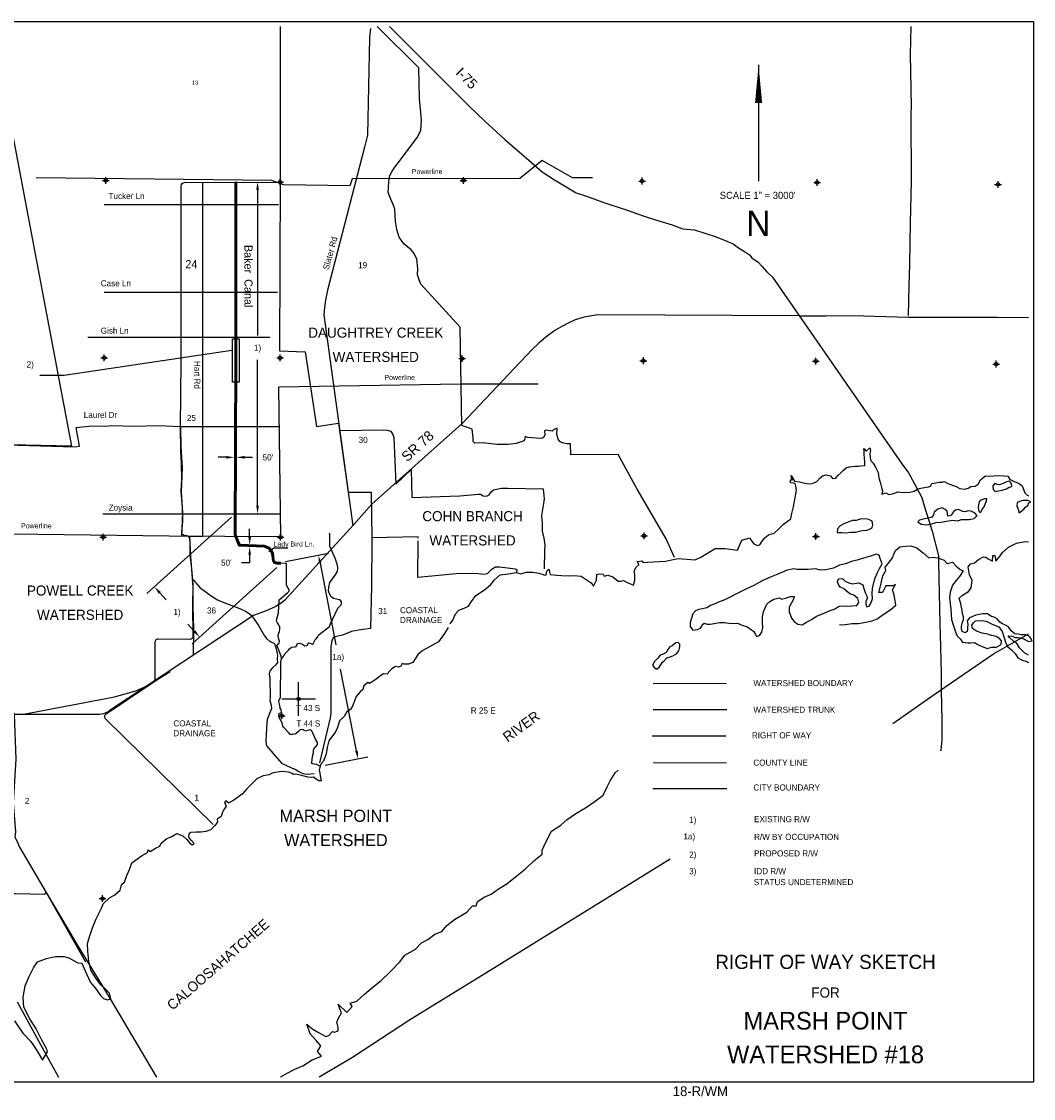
# Model space of a CAD drawing. Extents: x 193798 to 241798, y 843048 to 875033.
# Tile 2 of 2: x 211723 to 241798, y 843048 to 875033. Entities that reach past the tile are written whole.
import ezdxf
from ezdxf.enums import TextEntityAlignment as Align

# ---------------------------------------------------------------- set-up
doc = ezdxf.new("R2010")
doc.units = 0
doc.header["$LTSCALE"] = 800
doc.header["$PDMODE"] = 34
doc.header["$PDSIZE"] = 100
for name, pattern in [('DASHED', [0]), ('DIVIDE', [0]), ('PHANTOM', [0]), ('STREAM', [0])]:
    doc.linetypes.add(name, pattern=pattern)
doc.layers.get('0').update_dxf_attribs({"linetype": 'CONTINUOUS'})
for name, color, linetype in [('BORDER', 1, 'CONTINUOUS'), ('CITY', 14, 'DASHED'), ('COUNTY', 15, 'PHANTOM'), ('MAJROADS', 9, 'CONTINUOUS'), ('MINROADS', 7, 'CONTINUOUS'), ('POWERLINES', 14, 'DIVIDE'), ('PROPRW', 11, 'CONTINUOUS'), ('PROPRWDIM', 12, 'CONTINUOUS'), ('ROW', 6, 'PHANTOM'), ('ROWDIM', 10, 'CONTINUOUS'), ('SEC', 2, 'CONTINUOUS'), ('TEXT', 7, 'CONTINUOUS'), ('TRUNKS', 5, 'STREAM'), ('WATER', 4, 'CONTINUOUS'), ('WSHEDS', 3, 'CONTINUOUS')]:
    doc.layers.add(name, color=color, linetype=linetype)
doc.dimstyles.get("Standard").update_dxf_attribs({"dimtxt": 2.5, "dimasz": 2.5, "dimexe": 1.25, "dimexo": 0.625, "dimtad": 1, "dimcen": 2.5, "dimazin": 3, "dimtfac": 1, "dimtmove": 0, "dimatfit": 3})

# ---------------------------------------------------------------- blocks, each defined once
blk = doc.blocks.new('TICK')
at = {"color": 0}
for points in [[(500, 0), (500, 1000)], [(0, 500), (1000, 500)]]:
    blk.add_lwpolyline(points, dxfattribs=at)
blk.add_point((500, 500), dxfattribs=at)
blk = doc.blocks.new('TEMPRW')
at = {"layer": 'TEXT', "color": 0}
for s, height, p in [('RIGHT OF WAY SKETCH', 840, (0, 1700)), ('FOR', 600, (0, 0))]:
    blk.add_text(s, height=height, dxfattribs=at).set_placement(p, align=Align.CENTER)
blk = doc.blocks.new('*D')
at = {"color": 0, "linetype": 'BYBLOCK'}
for p, q in [((218738, 870031), (218738, 865704)), ((218738, 860657), (218738, 864984)), ((217805, 862090), (217565, 862090)), ((218351, 862090), (218591, 862090)), ((217966, 860313), (215447, 858046)), ((218503, 859729), (218503, 859969)), ((218503, 859199), (218503, 858959)), ((219572, 858995), (220843, 859242)), ((219313, 858816), (216795, 856549)), ((218503, 858959), (218263, 858959)), ((220594, 858949), (221066, 856520)), ((215831, 858068), (216020, 857858)), ((216857, 856928), (216668, 857138)), ((221678, 853372), (221206, 855800)), ((220747, 852946), (222018, 853193))]:
    blk.add_line(p, q, dxfattribs=at)
for points in [[(218698, 870031), (218778, 870031), (218738, 870271)], [(217805, 862130), (217805, 862050), (218045, 862090)], [(218351, 862130), (218351, 862050), (218111, 862090)], [(218698, 860657), (218778, 860657), (218738, 860417)], [(218463, 859729), (218543, 859729), (218503, 859489)], [(218463, 859199), (218543, 859199), (218503, 859439)], [(220633, 858957), (220555, 858942), (220548, 859185)], [(215861, 858095), (215801, 858041), (215670, 858246)], [(216887, 856955), (216827, 856901), (217018, 856750)], [(221717, 853379), (221639, 853364), (221724, 853136)]]:
    blk.add_solid(points, dxfattribs=at)
for s, p in [('1)', (218738, 865344)), ("50'", (219045, 862090)), ("50'", (217809, 858959)), ('1)', (216344, 857498)), ('1a)', (221136, 856160))]:
    blk.add_text(s, height=180, dxfattribs=at).set_placement(p, align=Align.MIDDLE_CENTER)

msp = doc.modelspace()

# ---------------------------------------------------------------- linework, layer by layer
at = {"layer": 'BORDER', "color": 0}
msp.add_lwpolyline([(193797.881, 843532.913), (193797.881, 875032.913), (241797.881, 875032.913), (241797.881, 843532.913)], close=True, dxfattribs=at)
at = {"layer": 'CITY', "color": 0}
msp.add_lwpolyline([(230485.581, 852254.204), (232680.088, 852254.204)], dxfattribs=at)
at = {"layer": 'COUNTY', "color": 0, "const_width": 30}
msp.add_lwpolyline([(232680.271, 853014.799), (230495.117, 853013.842)], dxfattribs=at)
at = {"layer": 'MAJROADS', "color": 0}
for points in [[(222093.482, 874830.136), (222064.904, 874547.683), (222001.034, 871659.621), (221915.121, 871301.796), (220812.015, 867057.908), (220754.892, 866760.737), (220724.464, 866547.69), (220703.264, 866320.476), (221564.51, 860056.265)], [(222659.704, 874882.913), (225018.99, 872531.838), (225491.474, 872077.078), (226083.091, 871524.667), (226520.802, 871152.204), (226801.488, 870916.747), (227198.366, 870564.579), (227565.988, 870329.329), (227858.342, 870151.858), (228210.862, 869948.77), (228516.991, 869846.462), (229028.309, 869663.071), (229694.282, 869437.115), (230224.917, 869254.843), (230560.055, 869139.724), (231060.559, 868990.652), (231380.666, 868877.644), (231722.055, 868841.963), (232093.692, 868723.71), (232334.298, 868643.785), (232515.824, 868584.112), (232680.214, 868509.372), (232872.527, 868427.186), (233030.579, 868309.5), (233204.7, 868204.731), (233358.408, 868108.501), (233423.032, 868013.132), (233616.53, 867883.724), (233732.742, 867758.425), (233874.789, 867600.99), (234039.375, 867443.607), (237880.951, 861895.26), (238085.505, 861629.571), (238330.214, 861177.226), (238481.138, 860897.457), (238547.192, 860651.832), (238676.948, 860246.439), (238782.97, 859892.506), (238974.578, 859166.437), (238973.021, 858956.974), (239009.969, 857163.592), (239038.253, 856459.546), (239057.536, 855671.777), (239053.801, 855169.064), (239072.275, 854272.374), (239076.295, 853685.814), (239040.602, 853392.814), (239038.767, 853364.842)], [(238156.264, 874882.913), (238136.102, 874057.539), (238158.303, 872523.913), (238148.131, 872280.98), (238158.552, 870286.563), (238132.766, 869063.335), (238115.298, 867831.665), (238093.779, 867186.597), (238070.528, 866306.912)], [(204995.488, 866758.936), (205546.245, 865417.563), (205812.092, 865113.913), (207056.597, 863470.613), (208880.8, 860918.002), (209087.177, 860505.87), (209145.134, 860413.263), (209219.533, 860278.637), (209416.964, 859791.16), (210979.276, 855841.202), (211501.999, 854455.736), (211553.795, 853130.413), (211476.928, 851823.844), (211545.905, 850968.652), (211527.949, 850809.583), (211585.78, 850700.219), (211659.738, 850506.942), (212454.065, 849168.679), (213074.583, 848116.615), (213297.97, 847737.872), (214324.314, 846054.318), (215736.757, 843682.913)], [(234836.797, 866291.899), (228844.324, 866324.414), (228440.29, 866256.069), (228179.144, 866174.465), (227985.913, 866085.096), (227778.439, 865979.467), (227575.426, 865852.687), (227305.987, 865653.934), (227097.832, 865485.004), (226903.542, 865297.166), (224821.137, 863092.025), (222134.081, 860696.423), (221597.673, 860092.55), (219547.688, 857849.544), (219438.808, 857754.579), (219264.131, 857646.253), (218993.229, 857529.582), (218616.548, 857388.255), (214389.439, 854598.874), (214296.556, 854528.631), (214157.146, 854474.091), (214035.92, 854449.851), (211501.999, 854455.736)], [(234836.797, 866291.899), (235625.686, 866296.716), (236411.3, 866302.844), (238070.143, 866256.926), (240718.114, 866253.894), (241647.881, 866237.96)], [(238749.198, 854972.41), (239166.433, 855264.769), (240608.619, 856257.844), (241647.881, 856844.401)], [(211729.191, 854456.048), (214486.293, 854977.678), (215116.488, 855150.981), (215478.85, 855308.53), (216140.555, 855733.912)], [(237622.04, 854182.602), (238749.198, 854972.41)], [(230996.343, 850152.028), (225315.896, 846640.776), (223287.267, 845390.621), (221561.199, 844263.903), (220565.02, 843682.913)], [(193947.881, 849290.892), (194404.612, 849283.406), (195661.48, 849274.132), (196030.162, 849271.411), (196365.203, 849252.179), (197479.688, 849252.335), (197957.051, 849215.294), (198350.931, 849220.767), (198853.493, 849191.92), (199582.601, 849203.299), (200194.153, 849182.027), (200965.032, 849176.338), (201811.262, 849161.714), (202255.294, 849150.058), (203084.889, 849152.315), (204149.223, 849169.6), (205414.409, 849151.884), (206277.458, 849145.516), (207601.483, 849152.504), (208891.745, 849126.224), (209369.54, 849147.837), (210710.2, 849137.944), (211539.795, 849140.202), (212419.479, 849116.951)], [(211594.125, 845921.598), (212453.789, 844339.957), (212824.117, 843682.913)]]:
    msp.add_lwpolyline(points, dxfattribs=at)
at = {"layer": 'MINROADS', "color": 0}
for points in [[(217112.829, 859744.094), (217112.829, 870228.403)], [(214179.658, 869598.941), (219361.779, 869598.941)], [(214179.658, 866998.941), (219333.115, 866998.941)], [(219106.474, 865645.294), (213692.824, 865645.294)], [(207808.539, 862449.369), (207816.919, 862449.307), (209132.688, 862473.116), (209417.702, 862487.772), (210372.737, 862455.586), (210934.262, 862468.201), (213296.803, 862400.49), (213447.813, 862424.514), (213351.344, 862978.279), (213820.946, 863025.091), (214214.703, 863013.805), (214407.609, 863037.521), (215069.436, 863015.878), (215798.605, 863035.636), (216451.991, 863005.675), (216455.918, 862402.317), (216493.176, 861773.573), (216471.224, 861069.851), (216508.483, 860441.107), (216477.056, 859748.388)], [(216452.001, 863006.745), (219361.698, 863006.745)], [(214139.685, 860413.112), (219401.816, 860413.112)], [(216712.829, 859744.094), (216741.955, 859148.929), (216819.006, 858234.986), (216814.864, 857673.585), (216834.931, 856986.312), (216820.801, 856207.115)], [(216712.829, 859744.094), (217112.829, 859744.094)], [(219073.106, 859294.66), (219221.064, 859397.851), (219641.5, 859397.851)]]:
    msp.add_lwpolyline(points, dxfattribs=at)
at = {"layer": 'POWERLINES', "color": 0}
for points in [[(228696.947, 870392.897), (228101.916, 870392.226), (227197.881, 870904.336), (226531.24, 870368.914), (221548.551, 870360.499), (221483.534, 870150.84), (219510.867, 870184.574), (219164.219, 870315.537), (212162.085, 870394.589)], [(227076.962, 864262.263), (224781.064, 864258.044), (219356.254, 864171.526), (219424.316, 859724.363), (216113.314, 859751.353), (208307.706, 859846.87)]]:
    msp.add_lwpolyline(points, dxfattribs=at)
at = {"layer": 'PROPRW', "color": 0}
msp.add_lwpolyline([(217989.055, 864324.692), (217989.055, 865612.692), (218189.055, 865612.692), (218189.055, 864324.692)], close=True, dxfattribs=at)
at = {"layer": 'PROPRWDIM', "color": 0}
msp.add_lwpolyline([(212264.096, 864534.233), (212986.308, 864534.233), (217974.406, 865275.523)], dxfattribs=at)
at = {"layer": 'ROW', "color": 0}
for points in [[(219424.512, 858916.455), (219309.195, 858916.694), (219238.252, 858939.288), (219187.413, 859012.086), (219171.841, 859161.154), (219158.548, 859225.211), (219129.374, 859297.346), (219092.651, 859339.043), (219062.927, 859369.908), (219006.715, 859397.077), (218939.168, 859420.618), (218184.151, 859452.648), (218049.772, 859778.185), (218069.15, 865008.033), (218074.915, 870269.875)], [(219424.616, 858966.455), (219317.015, 858966.678), (219269.553, 858981.794), (219235.8, 859030.125), (219221.309, 859168.85), (219206.589, 859239.781), (219172.531, 859323.995), (219129.438, 859372.925), (219092.737, 859411.034), (219025.885, 859443.346), (218948.657, 859470.26), (218218.181, 859501.249), (218099.808, 859788.01), (218119.15, 865007.978), (218124.914, 870269.82)], [(230466.276, 853817.806), (232656.205, 853817.806)]]:
    msp.add_lwpolyline(points, dxfattribs=at)
at = {"layer": 'SEC', "color": 0}
for p in [(214225.37, 870309.03), (219410.074, 870263.734), (224854.945, 870309.145), (230165.475, 870296.661), (235366.932, 870251.272), (240744.241, 870196.539), (214179.658, 865048.941), (219406.474, 865045.294), (224817.471, 865023.881), (230203.11, 864960.726), (235329.366, 864949.256), (240689.738, 864861.111), (214150.33, 859721.751), (219419.026, 859717.873), (230224.73, 859758.9), (235334.188, 859739.147), (219456.845, 854415.442), (214133.093, 848983.378)]:
    msp.add_point(p, dxfattribs=at)
at = {"layer": 'TEXT', "color": 0}
msp.add_line((233627.965, 873743.023), (233627.965, 870293.023), dxfattribs=at)
msp.add_lwpolyline([(233627.965, 873743.023, 0, 210, 0), (233627.965, 872618.023, 210, 210, 0)], format="xyseb", dxfattribs=at)
at = {"layer": 'TRUNKS', "color": 0}
for points in [[(220599.958, 852917.604), (220498.144, 852962.243), (220425.932, 852974.373), (220373.395, 852984.585), (220353.573, 852997.418), (220348.797, 853027.92), (220370.376, 853209.424), (220397.347, 853314.585), (220396.292, 853393.17), (220430.222, 853467.858), (220488.399, 853525.405), (220520.674, 853560.771), (220515.546, 853617.468), (220488.618, 853671.689), (220461.72, 853723.727), (220358.316, 853945.036), (220333.806, 853981.823), (220303.069, 853994.51), (220268.201, 853989.676), (220222.507, 853978.146), (220170.351, 853959.979), (220124.305, 853974.644), (220089.027, 854000.37), (220045.251, 854008.515), (220006.105, 853997.073), (219960.821, 853954.982), (219885.269, 853890.652), (219848.482, 853866.142), (219772.168, 853858.567), (219704.469, 853859.841), (219653.5, 853915.923), (219505.134, 854071.129), (219493.692, 854110.274), (219472.785, 854203.876), (219390.083, 854346.863), (219367.492, 854403.326), (219367.023, 854438.253), (219381.717, 854482.116), (219416.409, 854500.048), (219451.014, 854524.529), (219436.949, 854596.389), (219394.77, 854648.222), (219405.362, 854672.381), (219391.063, 854761.705), (219368.267, 854833.447), (219382.873, 854883.86), (219414.679, 854954.152), (219424.563, 856006.638), (219451.505, 856113.982), (219443.96, 856188.113), (219310.859, 856507.271), (219340.98, 856540.425), (219379.833, 856573.697), (219392.227, 856626.262), (219371.79, 856684.937), (219353.125, 856774.202), (219360.86, 856848.538), (219388.3, 856918.772), (219398.481, 856973.492), (219395.273, 857049.864), (219368.169, 857117.183), (219334.663, 857173.499), (219310.153, 857210.286), (219298.652, 857253.798), (219361.209, 857472.968), (219380.033, 857859.666), (219641.293, 858077.138), (219677.874, 858116.928), (219677.318, 858158.403), (219643.988, 858201.622), (219601.281, 858292.747), (219594.759, 858941.101), (219313.105, 858941.686), (219253.903, 858960.541), (219211.607, 859021.106), (219196.575, 859165.002), (219182.569, 859232.496), (219150.953, 859310.671), (219111.045, 859355.984), (219077.832, 859390.471), (219016.3, 859420.211), (218943.912, 859445.439), (218201.166, 859476.949), (218074.79, 859783.098), (218094.15, 865008.006), (218099.914, 870269.847)], [(219466.668, 856122.918), (219524.464, 856208.843), (219552.226, 856255.066), (219614.651, 856321.403), (219657.723, 856365.647), (219689.939, 856405.379), (219743.867, 856454.136), (219857.232, 856466.575), (219887.675, 856475.717), (219900.128, 856523.917), (219930.191, 856561.437), (219982.434, 856573.055), (220026.297, 856558.36), (220087.8, 856530.803), (220138.534, 856492.185), (220192.99, 856501.649), (220221.192, 856515.128), (220233.908, 856543.682), (220261.846, 856576.806), (220296.89, 856568.544), (220343.025, 856547.33), (220371.461, 856543.345), (220401.846, 856556.853), (220410.05, 856596.263), (220441.944, 856660.007), (220476.343, 856699.768), (220521.51, 856750.591), (220551.279, 856809.939), (220613.851, 856865.362), (220827.79, 857029.799), (220875.316, 857067.554), (220898.566, 857124.632), (221127.872, 857608.038), (221173.068, 857656.677), (221220.389, 857709.712), (221237.178, 857760.153), (221227.889, 857801.511), (221207.862, 857829.626), (221170.43, 857853.139), (220995.211, 857894.453), (220928.991, 857948.146), (220877.582, 858036.971), (220847.973, 858128.273), (220855.298, 858233.17), (220890.59, 858369.008), (221042.646, 858589.38), (221110.975, 858703.83), (221122.783, 858800.054), (221112.879, 858887.253), (221049.383, 859063.248), (220887.026, 859447.513), (220887.992, 859700.789), (220886.497, 859812.118), (220875.748, 859837.617)], [(230491.676, 854595.716), (232686.03, 854595.716)]]:
    msp.add_lwpolyline(points, dxfattribs=at)
at = {"layer": 'WATER', "color": 0}
for points in [[(233363.963, 859703.044), (233413.597, 859610.599), (233488.354, 859517.988), (233596.882, 859467.025), (233664.04, 859491.704), (233731.751, 859600.122), (233816.154, 859700.056), (233925.624, 859791.449), (234093.434, 859840.586), (234236.676, 859973.627), (234371.544, 860106.725), (234480.903, 860181.37), (234590.317, 860264.39), (234616.491, 860423.328), (234668.062, 860623.97), (234694.291, 860791.282), (234737.489, 860991.979), (234755.122, 861125.851), (234739.094, 861234.823), (234714.47, 861310.354), (234664.337, 861327.434), (234572.28, 861336.417), (234572.833, 861420.156), (234631.45, 861419.768), (234606.661, 861470.178), (234598.785, 861545.599), (234698.22, 861385.83), (234840.411, 861359.767), (234965.854, 861333.816), (235066.174, 861308.03), (235149.914, 861307.476), (235250.511, 861323.56), (235359.704, 861373.084), (235452.481, 861472.962), (235528.289, 861539.455), (235637.372, 861572.231), (235762.759, 861537.906), (235820.878, 861462.153), (235921.42, 861469.863), (235980.591, 861553.214), (236073.202, 861627.971), (236149.121, 861711.212), (236233.303, 861777.65), (236334.011, 861810.481), (236493.226, 861826.178), (236602.087, 861825.458), (236669.189, 861841.763), (236786.479, 861849.362), (236787.033, 861933.101), (236771.226, 862075.569), (236763.516, 862176.111), (236764.069, 862259.85), (236756.304, 862352.018), (236822.798, 862276.21), (236932.323, 862375.978), (236957.002, 862308.82), (236931.105, 862191.752), (236955.009, 862007.36), (237029.766, 861914.748), (237104.356, 861797.016), (237178.67, 861637.413), (237202.74, 861478.143), (237243.779, 861352.257), (237276.223, 861192.932), (237308.999, 861083.849), (237291.643, 860991.847), (237409.154, 861032.942), (237500.991, 860990.463), (237643.513, 861014.644), (237752.706, 861064.168), (237936.821, 861046.203), (238121.103, 861053.359), (238255.307, 861085.969), (238364.61, 861152.241), (238498.814, 861184.851), (238674.833, 861208.811), (238733.616, 861233.545), (238775.984, 861308.634), (238893.385, 861332.981), (238993.982, 861349.064), (239086.095, 861348.455), (239144.879, 861373.19), (239253.352, 861313.853), (239361.936, 861271.264), (239503.961, 861220.08), (239612.434, 861160.743), (239754.68, 861143.054), (239855.388, 861175.885), (239939.46, 861225.575), (240065.124, 861233.119), (240157.624, 861291.128), (240225.501, 861424.668), (240292.88, 861482.842), (240368.632, 861540.962), (240494.185, 861531.758), (240619.85, 861539.301), (240770.635, 861546.679), (240912.936, 861537.364), (241038.49, 861528.16), (241096.443, 861427.286), (241230.094, 861376.157), (241372.063, 861316.598), (241463.678, 861240.624), (241496.564, 861148.29), (241537.715, 861039.152), (241612.582, 860963.289), (241647.881, 860945.347)], [(230327.681, 858977.801), (230863.971, 859001.219), (231241.738, 859085.167), (231745.428, 859043.193), (231913.325, 859127.142), (232333.066, 859378.987), (232626.885, 859378.987), (233004.653, 859337.012), (233130.575, 859630.831), (233363.963, 859703.044)], [(236036.73, 857124.528), (236128.543, 857117.896), (236413.463, 857158.182), (236597.674, 857157.16), (236815.562, 857189.445), (237008.378, 857230.243), (237151.094, 857296.439), (237361.214, 857437.622), (237562.914, 857570.478), (237706.001, 857703.659), (237657.434, 858005.373), (237608.031, 858156.369), (237692.646, 858314.995), (237617.055, 858273.547), (237407.725, 858274.709), (237314.505, 858074.263), (237197.28, 858074.913), (237274.172, 858350.811), (237325.619, 858568.235), (237410.233, 858726.861), (237385.671, 858827.479), (237478.38, 858935.819), (237613.327, 859110.913), (237638.911, 859194.506), (237698.22, 859319.778), (237824.422, 859427.933), (237992.025, 859452.123), (238151.162, 859459.614), (238326.674, 859400.026), (238518.468, 859256.613), (238685.096, 859104.967), (238794.04, 859121.109), (238953.038, 859103.48), (239145.25, 859035.426), (239236.797, 858934.437), (239396.12, 858975.42), (239504.321, 858857.592), (239620.989, 858756.463), (239704.535, 858722.506), (239603.081, 858547.226), (239501.952, 858430.559), (239392.311, 858288.819), (239324.211, 858088.234), (239306.535, 857920.863), (239322.306, 857744.933), (239338.123, 857577.376), (239361.571, 857275.802), (239410.927, 857116.432), (239455.86, 856964.313), (239522.328, 856797.404), (239622.138, 856696.212), (239688.505, 856603.625), (239847.46, 856577.405), (239931.211, 856576.829), (240040.203, 856592.83), (240148.676, 856533.456), (240223.764, 856491.062), (240349.045, 856439.947), (240424.249, 856414.303), (240558.538, 856455.257), (240700.915, 856454.278), (240835.436, 856528.733), (240844.56, 856637.552), (240786.452, 856713.331), (240686.296, 856764.273), (240552.525, 856798.695), (240427.186, 856841.435), (240268.232, 856867.654), (240109.507, 856927.374), (239984.399, 857003.614), (239968.34, 857104.231), (240010.676, 857170.944), (240078.138, 857237.484), (240228.948, 857244.823), (240387.96, 857226.978), (240588.272, 857125.094), (240772.063, 857056.826), (240863.211, 856913.816), (240912.367, 856754.343), (240978.101, 856569.629), (241035.978, 856460.35), (241144.278, 856375.85), (241252.406, 856266.224), (241335.236, 856131.647), (241443.709, 856072.272), (241597.785, 856022.006), (241647.881, 855998.738)], [(241647.881, 856215.761), (241541.492, 856275.64), (241383.284, 856435.614), (241291.969, 856578.469), (241200.142, 856629.219), (241083.522, 856738.721), (241050.308, 856789.146), (241172.168, 856777.683), (241238.939, 856743.721), (241347.758, 856734.597), (241423.076, 856725.704), (241515.03, 856699.945), (241556.675, 856666.157), (241648.456, 856615.272), (241757.505, 856639.649), (241724.408, 856698.505), (241674.676, 856774.227), (241566.087, 856816.851), (241432.085, 856817.773), (241348.449, 856835.099), (241248.063, 856852.54), (241139.762, 856937.04), (241056.817, 857054.868), (240965.037, 857105.752), (240873.198, 857148.261), (240798.11, 857190.655), (240723.425, 857291.675), (240648.337, 857334.069), (240531.374, 857376.751), (240431.333, 857444.443), (240364.332, 857444.904), (240288.956, 857445.422), (240196.657, 857420.93), (240087.665, 857404.929), (239894.461, 857322.502), (239826.827, 857230.837), (239842.944, 857138.595), (239833.877, 857038.152), (239833.532, 856987.901), (239824.696, 856920.958), (239765.782, 856879.485), (239682.261, 856913.562), (239657.654, 856989.11), (239658.173, 857064.486), (239675.614, 857164.873), (239718.181, 857265.086), (239718.814, 857357.212), (239685.947, 857449.569), (239664.771, 857592.311), (239640.441, 857734.794), (239591.177, 857910.91), (239692.12, 857994.085), (239868.561, 858101.961), (239944.57, 858218.767), (239970.851, 858427.958), (239896.468, 858604.213), (239855.903, 858838.894), (239923.399, 858930.628), (240040.763, 858955.097), (240166.918, 859054.879), (240309.727, 859137.821), (240384.993, 859120.656), (240451.746, 859078.419), (240576.973, 859010.736), (240594.602, 859169.734), (240644.887, 859177.829), (240677.405, 859001.806), (240803.885, 859160.2), (240888.221, 859268.587), (241056.521, 859418.375), (241291.667, 859542.672), (241551.515, 859591.471), (241647.881, 859584.911)], [(224466.451, 857142.81), (224538.058, 857257.467), (224623.015, 857441.14), (224715.848, 857549.392), (224875.339, 857606.958), (225009.709, 857664.689), (225094.389, 857806.493), (225229.59, 857989.833), (225481.914, 858155.651), (225667.192, 858313.538), (225776.993, 858455.175), (225945.412, 858596.424), (226196.851, 858628.26), (226423.224, 858668.635), (226565.303, 858625.825), (226716.421, 858683.446), (226917.395, 858682.117), (227101.4, 858647.404), (227226.787, 858613.078), (227268.491, 858587.68), (227310.415, 858595.777), (227336.312, 858712.846), (227395.317, 858771.076), (227436.135, 858611.695), (227636.998, 858593.619), (227770.925, 858584.359), (227980.162, 858566.228), (228147.751, 858581.869), (228356.989, 858563.737), (228657.121, 858360.771), (228723.448, 858259.841), (228808.405, 858443.514), (228817.886, 858610.937), (228893.362, 858627.186), (229010.541, 858618.038), (229035.275, 858559.254), (229144.358, 858592.03), (229294.756, 858540.791), (229453.03, 858414.131), (229545.143, 858413.522), (229612.245, 858429.827), (229720.719, 858370.49), (229820.929, 858327.956), (229912.821, 858293.852), (229947.312, 858444.361), (229948.419, 858611.839), (229932.28, 858704.063), (229983.299, 858820.966), (230067.536, 858895.777), (230026.33, 858996.541), (230160.424, 859012.403), (230193.587, 858961.938), (230327.681, 858977.801)], [(224402.637, 857040.631), (224292.558, 856857.124), (224115.046, 856607.069), (223846.085, 856458.11), (223652.765, 856350.522), (223509.689, 856242.602), (223425.009, 856100.799), (223357.298, 855992.381), (223223.039, 855951.397), (223097.375, 855943.853), (223030.55, 855969.417), (222996.501, 855885.9), (222929.343, 855861.221), (222837.341, 855878.577), (222728.037, 855812.305), (222626.886, 855712.483), (222601.322, 855645.657), (222475.824, 855663.235), (222400.126, 855613.49), (222248.566, 855488.877), (222063.565, 855372.86), (222013.543, 855406.688), (221895.644, 855306.976), (221869.747, 855189.907), (221785.565, 855123.469), (221667.39, 854981.888), (221616.316, 854856.611), (221573.506, 854714.531), (221497.366, 854597.794), (221388.062, 854531.523), (221311.756, 854389.664), (221168.569, 854264.996), (221116.998, 854064.355), (221049.176, 853939.189), (220854.805, 853672.496), (220803.233, 853471.855), (220776.839, 853279.421), (220700.034, 853062.197), (220615.742, 852979.011), (220589.956, 852878.69), (220572.655, 852795.062), (220588.849, 852711.212), (220604.711, 852577.119), (220629.224, 852484.84), (220562.233, 852485.283), (220478.771, 852527.706), (220403.793, 852586.821), (220353.494, 852578.779), (220227.941, 852587.983), (220085.861, 852630.794), (219876.845, 852682.421), (219801.425, 852674.545), (219768.095, 852699.888), (219659.511, 852742.477), (219441.9, 852760.664), (219274.2, 852728.275), (219169.078, 852705.494), (219081.157, 852662.557), (218905.084, 852630.223), (218720.249, 852539.328), (218560.093, 852381.275), (218416.796, 852239.86), (218281.817, 852090.015), (218172.403, 852006.995), (218029.382, 851907.449), (217869.669, 851816.387), (217794.746, 851883.877), (217752.545, 851833.91), (217802.124, 851733.091), (217742.898, 851641.365), (217692.046, 851549.584), (217657.72, 851424.197), (217539.932, 851341.233), (217547.807, 851265.812), (217463.293, 851149.131), (217458.093, 851143.571)], [(219421.588, 843682.913), (219432.732, 843687.4), (219634.386, 843811.883), (219844.319, 843919.573), (220087.699, 844018.704), (220356.617, 844193.055), (220641.91, 844300.327), (220517.101, 844443.368), (220618.509, 844610.274), (220485.374, 844761.735), (220302.325, 844972.087), (220203.426, 845257.333), (220353.4, 845122.525), (220553.707, 845004.186), (220762.386, 844885.8), (220854.677, 844918.782), (220964.179, 845035.402), (221022.698, 845018.331), (221131.782, 845059.593), (221132.339, 845160.071), (221091.31, 845311.021), (221142.246, 845436.34), (221235.233, 845594.92), (221177.364, 845729.216), (221136.149, 845846.673), (221385.997, 845602.457), (221546.063, 845777.411), (221488.009, 845878.215), (221689.29, 845935.712), (221916.528, 846143.788), (222168.978, 846368.47), (222412.823, 846551.333), (222665.412, 846801.136), (222976.985, 847117.598), (223111.978, 847301.065), (223431.182, 847483.51), (223608.041, 847666.745), (223801.182, 847766.155), (224003.067, 847932.504), (224212.815, 848006.701), (224364.555, 848190.075), (224591.606, 848364.658), (224961.235, 848580.317), (225129.767, 848771.971), (225238.618, 848771.368), (225272.808, 848896.78), (225474.508, 849029.636), (225675.929, 849112.253), (225902.888, 849270.089), (226146.547, 849419.46), (226407.323, 849635.723), (226701.686, 849868.546), (226945.856, 850110.022), (227198.12, 850301.211), (227198.817, 850426.809), (227292.083, 850635.628), (227478.244, 850986.28), (227747.209, 851169.004), (227940.721, 851335.399), (228192.892, 851509.843), (228486.883, 851675.681), (228772.687, 851875.058), (229008.158, 852057.967), (229126.73, 852300.14), (229219.857, 852483.839), (229363.502, 852717.499), (229453.214, 852794.381)], [(211514.168, 845351.723), (211763.022, 844989.858), (212004.235, 844736.939), (212178.382, 844476.096), (212343.928, 844181.804), (212494.825, 844432.3), (212478.575, 844507.776), (212313.034, 844801.97), (212155.978, 845112.856), (211965.37, 845415.59), (211791.787, 845760.083), (211768.602, 846053.336), (211829.489, 846396.279), (211940.01, 846646.776), (212075.874, 846930.604), (212194.271, 847105.681), (212462.901, 847204.397), (212731.253, 847261.244), (212982.526, 847267.957), (213132.98, 847225.091), (213283.101, 847131.982), (213391.575, 847072.645), (213517.128, 847063.441), (213657.437, 846752.666), (213772.956, 846492.299), (213914.261, 846332.254), (214071.871, 846105.107), (214163.375, 846012.385), (214280.389, 845978.115), (214372.723, 846011.002), (214340.334, 846178.701), (214223.819, 846288.337), (214082.348, 846423.26), (213932.946, 846625.231), (213783.765, 846860.696), (213718.545, 847129.104), (213695.36, 847422.357), (213688.481, 847648.508), (213748.648, 847882.59), (213833.936, 848116.506), (213944.568, 848383.752), (214105.886, 848717.657), (214148.475, 848826.241), (214342.293, 849009.194), (214493.632, 849100.311), (214653.622, 849233.242), (214679.519, 849350.311), (214713.512, 849425.455), (214780.836, 849475.256), (214857.474, 849667.357), (214934.057, 849851.085), (215002.321, 850043.243), (215288.418, 850250.709), (215464.989, 850358.407), (215482.235, 850433.662), (215548.894, 850382.976), (215708.663, 850482.411), (215834.659, 850540.198), (215877.137, 850632.035), (216037.127, 850764.966), (216171.497, 850822.698), (216339.64, 850922.078), (216514.994, 850845.55), (216639.883, 850735.859), (216714.639, 850643.248), (216797.991, 850584.077), (216856.83, 850617.185), (216773.699, 850709.852), (216707.206, 850785.66), (216699.164, 850835.959), (216707.926, 850894.521), (216758.557, 850952.806), (216917.772, 850968.502), (217051.754, 850967.617), (217211.025, 850991.687), (217362.087, 851040.934), (217458.093, 851143.571)]]:
    msp.add_lwpolyline(points, dxfattribs=at)
for points in [[(241061.469, 861384.977), (240994.296, 861360.313), (240893.449, 861310.753), (240784.342, 861278.001), (240725.774, 861286.78), (240650.57, 861312.423), (240591.484, 861245.826), (240599.11, 861136.891), (240657.333, 861077.862), (240757.949, 861093.921), (240866.941, 861109.923), (240992.856, 861150.935), (241076.953, 861200.609), (241152.501, 861225.216), (241144.645, 861300.65), (241111.432, 861342.756)], [(240225.882, 860452.666), (240268.333, 860536.129), (240344.401, 860636.112), (240361.612, 860702.998), (240404.121, 860794.836), (240412.899, 860853.404), (240345.956, 860862.24), (240245.166, 860821.056), (240186.195, 860771.208), (240160.436, 860679.255), (240151.427, 860587.186), (240175.919, 860494.887)], [(241718.899, 860769.043), (241627.003, 860803.177), (241493.001, 860804.099), (241383.952, 860779.722), (241308.346, 860746.74), (241307.539, 860629.489), (241332.319, 860579.065), (241348.609, 860511.949), (241373.273, 860444.775), (241465.86, 860511.143), (241508.024, 860552.73), (241567.11, 860619.328), (241626.024, 860660.8), (241651.61, 860727.629)], [(240124.632, 860344.48), (240083.159, 860403.394), (240024.879, 860454.048), (239949.733, 860488.067), (239866.04, 860497.018), (239756.99, 860472.642), (239698.422, 860481.42), (239631.652, 860515.381), (239573.199, 860540.91), (239480.899, 860516.418), (239421.986, 860474.945), (239388.197, 860433.3), (239354.236, 860366.53), (239253.562, 860342.095), (239245.763, 860425.904), (239229.473, 860493.02), (239171.193, 860543.674), (239079.355, 860586.183), (238953.497, 860553.547), (238843.987, 860462.169), (238826.719, 860386.908), (238767.517, 860303.56), (238658.468, 860279.184), (238532.668, 860254.922), (238415.186, 860222.228), (238356.214, 860172.381), (238464.63, 860104.631), (238632.017, 860086.729), (238774.567, 860110.875), (238900.482, 860151.887), (239042.974, 860167.658), (239210.649, 860191.631), (239403.508, 860223.807), (239537.394, 860206.135), (239663.251, 860238.772), (239780.561, 860246.341), (239889.437, 860245.592), (240032.045, 860278.113), (240091.016, 860327.961)], [(236369.123, 859867.777), (236511.5, 859866.797), (236704.473, 859915.723), (236855.34, 859931.437), (236947.697, 859964.304), (237006.611, 860005.776), (237023.879, 860081.037), (236999.503, 860190.086), (236907.722, 860240.971), (236799.018, 860266.845), (236648.151, 860251.131), (236530.669, 860218.437), (236421.735, 860210.811), (236312.628, 860178.059), (236211.838, 860136.875), (236119.424, 860095.633), (236052.135, 860054.218), (235976.126, 859962.61), (235967.002, 859853.791), (236101.061, 859861.245), (236201.505, 859852.178)], [(232485.476, 857808.982), (232325.888, 857743.075), (232199.858, 857685.313), (232090.521, 857619.061), (231964.721, 857594.799), (231855.672, 857570.423), (231754.883, 857529.238), (231678.93, 857446.006), (231636.133, 857312.292), (231593.394, 857186.953), (231592.53, 857061.326), (231675.59, 856960.249), (231809.707, 856976.077), (231902.121, 857017.319), (231944.4, 857075.657), (231953.063, 857117.475), (232012.035, 857167.323), (232095.555, 857133.246), (232187.682, 857132.613), (232305.106, 857156.932), (232464.464, 857189.338), (232615.216, 857188.301), (232807.613, 857153.476), (233000.299, 857160.526), (233158.965, 857092.431), (233276.044, 857066.499), (233384.345, 856981.999), (233476.068, 856922.74), (233534.06, 856830.211), (233567.157, 856771.354), (233659.456, 856795.846), (233727.148, 856895.887), (233753.195, 857029.716), (233745.972, 857197.276), (233747.066, 857356.403), (233773.171, 857498.607), (233824.228, 857615.513), (233875.285, 857732.42), (233959.555, 857807.22), (234077.325, 857881.789), (234236.682, 857914.196), (234311.828, 857880.177), (234429.252, 857904.496), (234580.35, 857953.71), (234680.909, 857961.394), (234680.448, 857894.393), (234604.208, 857769.284), (234536.286, 857635.743), (234535.364, 857501.741), (234609.416, 857308.595), (234684.158, 857215.95), (234792.459, 857131.45), (234926.346, 857113.779), (235052.548, 857196.666), (235220.627, 857279.265), (235346.887, 857370.528), (235531.658, 857444.637), (235708.054, 857518.803), (235892.825, 857592.912), (236018.97, 857667.424), (236144.712, 857683.31), (236261.848, 857665.754), (236404.341, 857681.525), (236546.775, 857688.921), (236606.035, 857780.644), (236573.341, 857898.126), (236456.78, 857999.434), (236339.759, 858033.741), (236231.516, 858126.616), (236156.6, 858194.135), (236056.387, 858236.702), (236006.655, 858312.423), (235973.73, 858396.405), (235999.431, 858479.983), (236125.173, 858495.87), (236199.974, 858411.6), (236308.505, 858360.601), (236408.833, 858334.784), (236542.95, 858350.613), (236610.009, 858358.527), (236726.915, 858307.47), (236759.609, 858189.988), (236800.678, 858072.448), (236841.92, 857980.034), (236858.095, 857896.168), (236815.643, 857812.705), (236815.067, 857728.953), (236848.049, 857653.347), (236915.165, 857669.636), (236974.54, 857778.11), (237017.164, 857886.698), (237001.451, 858037.566), (237010.92, 858196.635), (237054.005, 858372.225), (237096.86, 858514.314), (237164.898, 858664.605), (237224.388, 858789.829), (237300.685, 858923.312), (237243.154, 859082.843), (237210.344, 859183.575), (237135.141, 859209.218), (236950.485, 859151.86), (236749.079, 859094.616), (236556.048, 859037.315), (236421.816, 859004.736), (236211.92, 858930.8), (236035.754, 858890.134), (235850.868, 858799.275), (235624.394, 858750.579), (235465.152, 858734.923), (235323.063, 858777.778), (235105.137, 858754.15), (234920.884, 858755.417), (234778.507, 858756.396), (234678.179, 858782.213), (234476.888, 858741.72), (234199.645, 858617.993), (233947.7, 858519.22), (233737.631, 858420.158), (233485.456, 858287.884), (233267.012, 858188.881), (232972.788, 858031.769), (232720.671, 857907.87), (232577.775, 857833.473)], [(231184.937, 856251.704), (231260.947, 856343.312), (231286.879, 856460.391), (231287.455, 856544.142), (231237.549, 856594.738), (231170.433, 856578.449), (231060.981, 856495.447), (230993.749, 856462.407), (230934.605, 856387.434), (230883.721, 856295.653), (230791.249, 856246.036), (230698.892, 856213.169), (230631.258, 856121.504), (230530.065, 856021.693), (230479.066, 855913.162), (230520.481, 855845.873), (230603.886, 855795.047), (230688.156, 855869.847), (230764.396, 855994.955), (230823.367, 856044.803), (230899.377, 856136.411), (231000.109, 856169.22), (231075.658, 856193.827)]]:
    msp.add_lwpolyline(points, close=True, dxfattribs=at)
at = {"layer": 'WSHEDS', "color": 0}
for points in [[(210836.289, 874882.913), (213204.887, 862417.996), (210934.262, 862468.201), (209132.688, 862473.116), (207816.919, 862449.307), (208880.8, 860918.002), (209145.134, 860413.263), (209416.964, 859791.16), (209771.915, 858874.909)], [(219410.074, 874882.913), (219410.074, 870363.339), (219386.793, 865248.964), (220152.908, 865219.788), (220486.798, 863009.261), (221145.574, 863103.366), (221175.485, 862885.811)], [(231124.976, 859118.414), (230877.984, 859671.926), (230020.811, 861147.183), (229452.647, 862178.297), (228052.621, 862163.704), (228042.686, 862492.147), (227932.439, 862489.631), (227804.044, 862517.954), (227720.41, 862557.118), (227670.327, 862633.133), (227633.396, 862781.572), (227639.309, 862959.431), (227532.63, 862903.135), (227489.797, 862871.155), (227300.372, 862895.992), (227264.893, 862880.28), (227274.162, 862755.832), (227246.995, 862686.029), (227209.033, 862663.332), (227122.085, 862653.323), (226902.054, 862671.73), (226770.806, 862674.319), (226694.018, 862703.968), (226658.757, 862580.399), (226427.363, 862498.211), (226180.673, 862472.596), (225857.056, 862469.6), (225421.913, 862518.04), (225196.593, 862506.071), (225146.048, 862558.649), (225141.19, 862668.942), (225113.416, 862925.054), (224806.126, 863036.621), (224762.937, 865958.869), (223594.718, 867236.278), (223541.011, 867366.291), (223489.971, 867512.664), (223505.387, 867699.93), (223468.701, 867979.663), (223389.953, 868147.684), (223298.146, 868247.968), (223192.138, 868341.499), (223083.786, 868435.076), (222946.954, 868630.033), (222881.126, 868858.76), (222838.781, 869089.367), (222813.318, 869462.664), (222766.781, 869599.569), (222688.218, 869776.965), (222623.856, 869961.115), (222626.721, 870106.425), (222639.516, 870279.674), (222673.544, 870459.539), (222734.771, 870591.975), (222819.204, 870712.23), (222884.102, 870793.012), (223279.1, 871324.484), (223476.6, 871590.22), (223590.775, 871791.951), (223608.456, 872094.058), (223589.78, 872335.922), (223550.809, 872737.62), (223533.764, 873660.215), (222294.289, 874882.913)], [(221175.485, 862885.811), (222487.03, 862904.165), (222587.764, 862899.834), (222694.973, 862867.24), (222754.015, 862769.946), (222787.414, 862680.192), (222846.769, 861291.007), (223300.174, 861728.125), (223319.556, 860892.476), (224753.179, 860946.265), (225307.496, 860996.294), (225361.448, 860997.575), (225447.287, 860951.334), (225543.147, 860937.72), (225618.932, 860976.084), (225693.574, 861075.431), (225753.23, 861128.181), (225983.884, 861172.869), (226164.349, 861169.31), (227228.485, 861153.014), (227250.832, 860859.495), (227233.95, 860716.807), (227212.844, 860597.647), (227172.973, 860359.282), (227198.773, 860121.967), (227199.024, 859896.879), (227241.738, 859685.021), (227275.355, 859487.41), (227265.135, 859325.833), (227254.344, 858778.684)], [(221175.485, 862885.811), (221427.014, 861056.335), (222112.098, 861052.429), (222137.36, 859697.401)], [(223509.898, 859687.32), (223510.348, 859731.878), (222137.36, 859697.401), (222138.687, 859626.224), (222120.19, 858269.618), (222092.006, 857007.519), (221734.44, 856961.33), (221531.865, 856913.743), (221260.212, 856811.248), (221038.794, 856759.344), (220986.54, 856725.205), (220947.33, 856639.227), (220911.19, 856471.128), (220915.631, 855507.402), (220916.757, 854494.504), (220892.891, 854354.297), (220578.038, 853012.351)], [(226423.224, 858668.635), (226459.265, 858737.248), (226400.655, 858766.105), (225932.976, 858829.254), (225806.278, 858824.719), (225682.833, 858747.436), (225563.198, 858625.531), (225476.065, 858606.147), (225382.594, 858622.058), (225291.282, 858628.548), (224742.854, 858639.364), (223498.124, 858521.983), (223509.088, 859607.139)], [(216806.726, 858469.28), (216835.502, 858445.956), (217018.586, 858219.746), (217249.756, 858055.878), (217360.792, 857981.063), (217548.317, 857862.574), (217734.229, 857781.614), (217969.202, 857692.667), (218229.716, 857591.505), (218401.527, 857508.476), (218496.392, 857445.694), (218577.11, 857378.501), (218620.344, 857312.037), (218768.515, 857098.226), (218927.167, 856820.933), (219004.721, 856711.616), (219094.536, 856630.184), (219152.465, 856596.245), (219237.674, 856558.95), (219246.581, 856523.341), (219282.211, 856443.222), (219317.841, 856256.278), (219326.749, 856211.767), (219316.206, 856090.903), (219330.545, 855992.811), (219272.768, 855914.254), (219184.49, 855833.947), (219115.045, 855757.96), (219078.034, 855662.593), (219098.906, 855530.944), (219116.022, 854965.799), (219102.438, 854869.976), (219144.257, 854730.888), (219151.62, 854627.625), (219025.708, 854299.628), (218999.878, 854056.395), (218993.109, 853829.196), (218987.572, 853665.251), (218997.324, 853564.286), (219017.313, 853507.65), (219445.775, 853004.802), (219575.919, 852948.364), (219764.037, 852860.33), (219852.513, 852830.483), (219963.686, 852762.697), (220079.59, 852697.162), (220215.24, 852682.802), (220417.08, 852697.619)], [(210179.154, 852051.642), (210157.683, 849142.021), (211539.795, 849140.202), (212419.479, 849116.951), (212454.065, 849168.679), (213621.417, 847105.863)]]:
    msp.add_lwpolyline(points, dxfattribs=at)
msp.add_lwpolyline([(217419.775, 851181.185), (214225.433, 854316.822, -0.475289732), (214239.788, 854471.239), (215652.343, 855418.516, 0.25004038), (215696.646, 855501.569), (215696.646, 856604.09, -0.419534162), (215798.459, 856704.074), (216726.144, 856687.252, 0.423887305), (216827.946, 856788.714), (216814.881, 857672.404, -0.005904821), (216814.874, 857674.766), (216820.322, 858291.308, 0.021805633), (216820.019, 858300.02), (216781.696, 858787.991, 0.007717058), (216781.407, 858791.064), (216738.216, 859184.871, -0.02731699), (216737.62, 859195.774), (216737.62, 859535.845, 0.030517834), (216736.876, 859548.018), (216722.078, 859668.679, 0.336804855), (216637.694, 859755.394), (216570.807, 859765.454, -0.394323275), (216486.006, 859872.422), (216512.261, 860196.277, 0.02516194), (216512.568, 860206.33), (216504.969, 860591.383, 0.014660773), (216504.681, 860597.239), (216466.664, 861081.328, -0.034295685), (216466.529, 861095.03), (216486.556, 861435.486, 0.021712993), (216486.689, 861444.166), (216473.895, 861899.649, 0.002099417), (216473.868, 861900.488), (216461, 862253.076, -0.006137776), (216460.94, 862255.531), (216452.004, 863004.606, -0.005346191), (216452.001, 863006.745), (216470.181, 864929.436, 0.002363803), (216470.186, 864930.381), (216470.186, 870152.505, -0.413056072), (216569.79, 870252.505), (219410.074, 870263.734, 0.413056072)], format="xyb", dxfattribs=at)
at = {"layer": 'WSHEDS', "color": 0, "const_width": 30}
msp.add_lwpolyline([(230495.117, 855368.063), (232680.271, 855368.063)], dxfattribs=at)

# ---------------------------------------------------------------- block references
at = {"color": 0}
msp.add_blockref('TICK', (219456.845, 854415.442), dxfattribs=at)
at = {"layer": 'TEXT', "color": 0, "xscale": 0.5, "yscale": 0.5, "zscale": 0.5}
msp.add_blockref('TEMPRW', (235618.055, 846044.245), dxfattribs=at)

# ---------------------------------------------------------------- texts
at = {"layer": 'MAJROADS', "color": 0}
for s, height, rotation, p in [('I-75', 300, 315, (224602.981, 873487.838)), ('Hart Rd', 180, 270, (216857.541, 864951.98)), ('SR 78', 300, 42.3944898, (223182.707, 861939.386))]:
    msp.add_text(s, height=height, rotation=rotation, dxfattribs=at).set_placement(p)
for s, p in [('Tucker Ln', (214310.009, 869761.014)), ('Case Ln', (214078.05, 867168.181)), ('Gish Ln', (214078.05, 865763.077)), ('Laurel Dr', (213572.561, 863260.573)), ('Zoysia', (214312.989, 860507.641))]:
    msp.add_text(s, height=180, dxfattribs=at).set_placement(p)
at = {"layer": 'MINROADS', "color": 0}
msp.add_text('Lady Bird Ln.', height=150, dxfattribs=at).set_placement((219210.809, 859441.023))
at = {"layer": 'POWERLINES', "color": 0}
for p in [(223323.387, 870503.35), (222507.728, 864387.806), (211709.39, 859980.208)]:
    msp.add_text('Powerline', height=150, dxfattribs=at).set_placement(p)
at = {"layer": 'PROPRWDIM', "color": 0}
for p in [(211874.424, 864756.409), (231564.414, 850200.594)]:
    msp.add_text('2)', height=180, dxfattribs=at).set_placement(p)
at = {"layer": 'TEXT', "color": 0}
for s, height, p in [('13', 120, (216881.035, 873158.811)), ('SCALE 1" = 3000\'', 210, (233600.004, 869765.528)), ('N', 750, (233620.975, 868668.048)), ('24', 240, (216770.75, 867707.622)), ('19', 180, (221859.577, 867707.622)), ('DAUGHTREY CREEK', 300, (222250.125, 865642.633)), ('WATERSHED', 300, (222250.125, 864921.974)), ('25', 180, (216770.75, 863170.216)), ('30', 180, (221875.332, 862518.362)), ('COHN BRANCH', 300, (225127.548, 860193.032)), ('WATERSHED', 300, (225127.548, 859472.373)), ('POWELL CREEK', 300, (213465.265, 857984.127)), ('WATERSHED', 300, (213465.265, 857263.468)), ('36', 180, (217369.436, 857451.194)), ('31', 180, (222458.263, 857435.439)), ('R 25 E', 180, (225443.893, 854480.099)), ('1', 180, (216928.299, 851889.721)), ('2', 180, (211886.737, 851795.191)), ('MARSH POINT', 360, (221065.732, 851262.952)), ('WATERSHED', 360, (221065.732, 850542.293)), ('MARSH POINT', 525, (235617.981, 845095.336)), ('WATERSHED #18', 525, (235617.981, 844095.654)), ('18-R/WM', 290, (231897.881, 843119.275))]:
    msp.add_text(s, height=height, dxfattribs=at).set_placement(p, align=Align.CENTER)
msp.add_text('Slater Rd', height=180, rotation=74.7408352, dxfattribs=at).set_placement((220850.155, 867644.668))
for s, p in [('COASTAL', (222971.482, 857461.913)), ('DRAINAGE', (222971.482, 857170.484)), ('WATERSHED BOUNDARY', (233473.42, 855294.648)), ('T 43 S', (219887.344, 854555.136)), ('WATERSHED TRUNK', (233473.42, 854502.598)), ('COASTAL', (216235.696, 854097.692)), ('DRAINAGE', (216235.696, 853806.264)), ('T 44 S', (219892.087, 854095.384)), ('RIGHT OF WAY', (233428.142, 853743.754)), ('COUNTY LINE', (233472.925, 852932.097)), ('CITY BOUNDARY', (233472.925, 852194.296)), ('1)', (231564.414, 851233.451)), ('EXISTING R/W', (233494.387, 851254.372)), ('1a)', (231394.455, 850742.023)), ('R/W BY OCCUPATION', (233494.387, 850727.638)), ('PROPOSED R/W', (233494.387, 850236.21)), ('3)', (231564.414, 849709.166)), ('IDD R/W ', (233494.387, 849709.166)), ('STATUS UNDETERMINED', (233486.997, 849384.026))]:
    msp.add_text(s, height=180, dxfattribs=at).set_placement(p)
at = {"layer": 'WATER', "color": 0}
for s, height, rotation, p in [('Baker  Canal', 240, 270, (218347.907, 868397.94)), ('RIVER', 300, 36, (226167.586, 853617.321)), ('CALOOSAHATCHEE', 300, 41, (216207.677, 845649.393))]:
    msp.add_text(s, height=height, rotation=rotation, dxfattribs=at).set_placement(p)

# ---------------------------------------------------------------- dimensions: what is measured, and where the dimension line sits
at = {"layer": 'ROWDIM', "color": 0}
dim = msp.add_linear_dim(base=(218110.645, 862090.293), p1=(218044.723, 862107.14), p2=(218110.645, 862090.293), text="50'", dimstyle='Standard', dxfattribs=at)
dim.commit()
dim.dimension.update_dxf_attribs({"geometry": '*D', "text_midpoint": (219044.93, 862090.293)})
for base, p1, p2, text, middle in [((218503.247, 859439.196), (218503.368, 859489.151), (218501.248, 859439.196), "50'", (217808.961, 858959.196)), ((218737.636, 860417.125), (218950.051, 870270.807), (218928.077, 860417.125), '1)', (218737.636, 865343.966))]:
    dim = msp.add_linear_dim(base=base, p1=p1, p2=p2, angle=90, text=text, dimstyle='Standard', dxfattribs=at)
    dim.commit()
    dim.dimension.update_dxf_attribs({"geometry": '*D', "text_midpoint": middle})
for p1, p2, distance, text, middle in [((218077.124, 860413.112), (219424.512, 858916.455), -3238.338, '1)', (216344.097, 857498.098)), ((219424.616, 858966.455), (220599.958, 852917.604), 1144.815, '1a)', (221136.084, 856160.392))]:
    dim = msp.add_aligned_dim(p1=p1, p2=p2, distance=distance, text=text, dimstyle='Standard', dxfattribs=at)
    dim.commit()
    dim.dimension.update_dxf_attribs({"geometry": '*D', "text_midpoint": middle})

doc.saveas('drawing.dxf')
